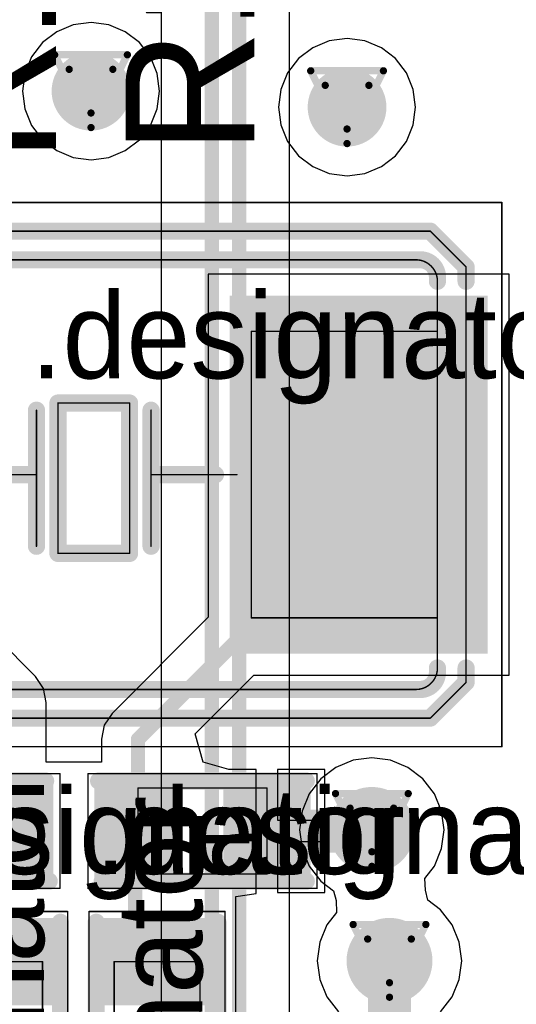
# Model space of a CAD drawing. Header units: millimetres. Extents: x 138 to 555, y 26 to 334.
# Tile 175 of 256: x 192.97 to 196.44, y 168.71 to 175.59. Entities that reach past the tile are written whole.
import ezdxf

# ---------------------------------------------------------------- set-up
doc = ezdxf.new("R2010")
doc.units = ezdxf.units.MM
for name, color, linetype in [('BottomLayer', 5, 'Continuous'), ('DrillDrawing', 1, 'Continuous'), ('Mechanical20', 56, 'Continuous'), ('Mechanical27', 56, 'Continuous'), ('MidLayer1', 16, 'Continuous'), ('MidLayer2', 76, 'Continuous'), ('MidLayer3', 90, 'Continuous'), ('MidLayer4', 156, 'Continuous'), ('MultiLayer', 9, 'Continuous'), ('TopLayer', 1, 'Continuous'), ('TopOverlay', 2, 'Continuous'), ('TopPaste', 8, 'Continuous'), ('TopSolder', 216, 'Continuous'), ('ViaHoleLayer', 16, 'Continuous')]:
    doc.layers.add(name, color=color, linetype=linetype)

# ---------------------------------------------------------------- blocks, each defined once
blk = doc.blocks.new('R0402_660')
at = {"layer": 'Mechanical20', "const_width": 0.00999998}
for points in [[(-0.80000094, -0.47500032), (-0.80000094, 0.47500032)], [(0.80000094, 0.47500032), (-0.80000094, 0.47500032)], [(0.80000094, -0.47500032), (0.80000094, 0.47500032)], [(0.80000094, -0.47500032), (-0.80000094, -0.47500032)]]:
    blk.add_lwpolyline(points, dxfattribs=at)
at = {"layer": 'Mechanical20', "const_width": 0.00499872}
for points in [[(-0.8025002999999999, 0.47500032, 1), (-0.7975015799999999, 0.47500032, 1)], [(-0.8025002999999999, 0.47500032, 1), (-0.7975015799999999, 0.47500032, 1)], [(0.7975015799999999, 0.47500032, 1), (0.8025002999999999, 0.47500032, 1)], [(0.7975015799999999, 0.47500032, 1), (0.8025002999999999, 0.47500032, 1)], [(-0.8025002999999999, -0.47500032, 1), (-0.7975015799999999, -0.47500032, 1)], [(-0.8025002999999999, -0.47500032, 1), (-0.7975015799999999, -0.47500032, 1)], [(0.7975015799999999, -0.47500032, 1), (0.8025002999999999, -0.47500032, 1)], [(0.7975015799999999, -0.47500032, 1), (0.8025002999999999, -0.47500032, 1)]]:
    blk.add_lwpolyline(points, format="xyb", close=True, dxfattribs=at)
at = {"layer": 'Mechanical27', "const_width": 0.00999998}
for points in [[(-0.4499991, -0.2999994), (-0.4499991, 0.2999994)], [(0.4499991, 0.2999994), (-0.4499991, 0.2999994)], [(0.4499991, -0.2999994), (0.4499991, 0.2999994)], [(0.4499991, -0.2999994), (-0.4499991, -0.2999994)]]:
    blk.add_lwpolyline(points, dxfattribs=at)
at = {"layer": 'Mechanical27', "const_width": 0.00499872}
for points in [[(-0.45249846, 0.2999994, 1), (-0.44749974, 0.2999994, 1)], [(-0.45249846, 0.2999994, 1), (-0.44749974, 0.2999994, 1)], [(0.44749974, 0.2999994, 1), (0.45249846, 0.2999994, 1)], [(0.44749974, 0.2999994, 1), (0.45249846, 0.2999994, 1)], [(-0.45249846, -0.2999994, 1), (-0.44749974, -0.2999994, 1)], [(-0.45249846, -0.2999994, 1), (-0.44749974, -0.2999994, 1)], [(0.44749974, -0.2999994, 1), (0.45249846, -0.2999994, 1)], [(0.44749974, -0.2999994, 1), (0.45249846, -0.2999994, 1)]]:
    blk.add_lwpolyline(points, format="xyb", close=True, dxfattribs=at)
at = {"layer": 'TopLayer'}
for points in [[(-0.19500088, -0.3499993), (-0.19500088, 0.3499993), (-0.7049973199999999, -0.3499993), (-0.7049973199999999, 0.3499993)], [(0.7049973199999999, -0.3499993), (0.7049973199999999, 0.3499993), (0.19500088, -0.3499993), (0.19500088, 0.3499993)]]:
    blk.add_solid(points, dxfattribs=at)
at = {"layer": 'TopOverlay', "const_width": 0.11999976}
for points in [[(0.7000011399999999, 0.42500042), (-0.72499982, 0.42500042)], [(0.72499982, -0.42500042), (-0.72499982, -0.42500042)]]:
    blk.add_lwpolyline(points, dxfattribs=at)
at = {"layer": 'TopOverlay', "const_width": 0.05999988}
for points in [[(-0.7549997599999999, 0.42500042, 1), (-0.69499988, 0.42500042, 1)], [(0.6700012, 0.42500042, 1), (0.73000108, 0.42500042, 1)], [(-0.7549997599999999, -0.42500042, 1), (-0.69499988, -0.42500042, 1)], [(0.69499988, -0.42500042, 1), (0.7549997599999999, -0.42500042, 1)]]:
    blk.add_lwpolyline(points, format="xyb", close=True, dxfattribs=at)
at = {"layer": 'TopPaste'}
for points in [[(-0.19500088, -0.3499993), (-0.19500088, 0.3499993), (-0.7049973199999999, -0.3499993), (-0.7049973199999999, 0.3499993)], [(0.7049973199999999, -0.3499993), (0.7049973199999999, 0.3499993), (0.19500088, -0.3499993), (0.19500088, 0.3499993)]]:
    blk.add_solid(points, dxfattribs=at)
at = {"layer": 'TopSolder'}
for points in [[(-0.14500098, -0.3999992), (-0.14500098, 0.3999992), (-0.7549972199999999, -0.3999992), (-0.7549972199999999, 0.3999992)], [(0.7549972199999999, -0.3999992), (0.7549972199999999, 0.3999992), (0.14500098, -0.3999992), (0.14500098, 0.3999992)]]:
    blk.add_solid(points, dxfattribs=at)
blk = doc.blocks.new('R0402_661')
at = {"layer": 'Mechanical20', "const_width": 0.00999998}
for points in [[(-0.80000094, -0.47500032), (-0.80000094, 0.47500032)], [(0.80000094, 0.47500032), (-0.80000094, 0.47500032)], [(0.80000094, -0.47500032), (0.80000094, 0.47500032)], [(0.80000094, -0.47500032), (-0.80000094, -0.47500032)]]:
    blk.add_lwpolyline(points, dxfattribs=at)
at = {"layer": 'Mechanical20', "const_width": 0.00499872}
for points in [[(-0.8025002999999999, 0.47500032, 1), (-0.7975015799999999, 0.47500032, 1)], [(-0.8025002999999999, 0.47500032, 1), (-0.7975015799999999, 0.47500032, 1)], [(0.7975015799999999, 0.47500032, 1), (0.8025002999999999, 0.47500032, 1)], [(0.7975015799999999, 0.47500032, 1), (0.8025002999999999, 0.47500032, 1)], [(-0.8025002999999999, -0.47500032, 1), (-0.7975015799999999, -0.47500032, 1)], [(-0.8025002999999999, -0.47500032, 1), (-0.7975015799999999, -0.47500032, 1)], [(0.7975015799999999, -0.47500032, 1), (0.8025002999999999, -0.47500032, 1)], [(0.7975015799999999, -0.47500032, 1), (0.8025002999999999, -0.47500032, 1)]]:
    blk.add_lwpolyline(points, format="xyb", close=True, dxfattribs=at)
at = {"layer": 'Mechanical27', "const_width": 0.00999998}
for points in [[(-0.4499991, -0.2999994), (-0.4499991, 0.2999994)], [(0.4499991, 0.2999994), (-0.4499991, 0.2999994)], [(0.4499991, -0.2999994), (0.4499991, 0.2999994)], [(0.4499991, -0.2999994), (-0.4499991, -0.2999994)]]:
    blk.add_lwpolyline(points, dxfattribs=at)
at = {"layer": 'Mechanical27', "const_width": 0.00499872}
for points in [[(-0.45249846, 0.2999994, 1), (-0.44749974, 0.2999994, 1)], [(-0.45249846, 0.2999994, 1), (-0.44749974, 0.2999994, 1)], [(0.44749974, 0.2999994, 1), (0.45249846, 0.2999994, 1)], [(0.44749974, 0.2999994, 1), (0.45249846, 0.2999994, 1)], [(-0.45249846, -0.2999994, 1), (-0.44749974, -0.2999994, 1)], [(-0.45249846, -0.2999994, 1), (-0.44749974, -0.2999994, 1)], [(0.44749974, -0.2999994, 1), (0.45249846, -0.2999994, 1)], [(0.44749974, -0.2999994, 1), (0.45249846, -0.2999994, 1)]]:
    blk.add_lwpolyline(points, format="xyb", close=True, dxfattribs=at)
at = {"layer": 'TopLayer'}
for points in [[(-0.19500088, -0.3499993), (-0.19500088, 0.3499993), (-0.7049973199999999, -0.3499993), (-0.7049973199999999, 0.3499993)], [(0.7049973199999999, -0.3499993), (0.7049973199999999, 0.3499993), (0.19500088, -0.3499993), (0.19500088, 0.3499993)]]:
    blk.add_solid(points, dxfattribs=at)
at = {"layer": 'TopOverlay', "const_width": 0.11999976}
for points in [[(0.7000011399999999, 0.42500042), (-0.72499982, 0.42500042)], [(0.72499982, -0.42500042), (-0.72499982, -0.42500042)]]:
    blk.add_lwpolyline(points, dxfattribs=at)
at = {"layer": 'TopOverlay', "const_width": 0.05999988}
for points in [[(-0.7549997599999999, 0.42500042, 1), (-0.69499988, 0.42500042, 1)], [(0.6700012, 0.42500042, 1), (0.73000108, 0.42500042, 1)], [(-0.7549997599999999, -0.42500042, 1), (-0.69499988, -0.42500042, 1)], [(0.69499988, -0.42500042, 1), (0.7549997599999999, -0.42500042, 1)]]:
    blk.add_lwpolyline(points, format="xyb", close=True, dxfattribs=at)
at = {"layer": 'TopPaste'}
for points in [[(-0.19500088, -0.3499993), (-0.19500088, 0.3499993), (-0.7049973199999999, -0.3499993), (-0.7049973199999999, 0.3499993)], [(0.7049973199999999, -0.3499993), (0.7049973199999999, 0.3499993), (0.19500088, -0.3499993), (0.19500088, 0.3499993)]]:
    blk.add_solid(points, dxfattribs=at)
at = {"layer": 'TopSolder'}
for points in [[(-0.14500098, -0.3999992), (-0.14500098, 0.3999992), (-0.7549972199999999, -0.3999992), (-0.7549972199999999, 0.3999992)], [(0.7549972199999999, -0.3999992), (0.7549972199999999, 0.3999992), (0.14500098, -0.3999992), (0.14500098, 0.3999992)]]:
    blk.add_solid(points, dxfattribs=at)
blk = doc.blocks.new('C0402_823')
at = {"layer": 'Mechanical20', "const_width": 0.00999998}
for points in [[(0.80000094, 0.3999992), (-0.80000094, 0.3999992)], [(-0.80000094, 0.3999992), (-0.80000094, -0.3999992)], [(0.80000094, 0.3999992), (0.80000094, -0.3999992)], [(0.80000094, -0.3999992), (-0.80000094, -0.3999992)]]:
    blk.add_lwpolyline(points, dxfattribs=at)
at = {"layer": 'Mechanical20', "const_width": 0.00499872}
for points in [[(-0.8025002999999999, 0.3999992, 1), (-0.7975015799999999, 0.3999992, 1)], [(-0.8025002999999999, 0.3999992, 1), (-0.7975015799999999, 0.3999992, 1)], [(0.7975015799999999, 0.3999992, 1), (0.8025002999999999, 0.3999992, 1)], [(0.7975015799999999, 0.3999992, 1), (0.8025002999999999, 0.3999992, 1)], [(-0.8025002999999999, -0.3999992, 1), (-0.7975015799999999, -0.3999992, 1)], [(-0.8025002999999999, -0.3999992, 1), (-0.7975015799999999, -0.3999992, 1)], [(0.7975015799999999, -0.3999992, 1), (0.8025002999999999, -0.3999992, 1)], [(0.7975015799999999, -0.3999992, 1), (0.8025002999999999, -0.3999992, 1)]]:
    blk.add_lwpolyline(points, format="xyb", close=True, dxfattribs=at)
at = {"layer": 'Mechanical27', "const_width": 0.00999998}
for points in [[(0.4499991, 0.2999994), (-0.4499991, 0.2999994)], [(-0.4499991, 0.2999994), (-0.4499991, -0.2999994)], [(0.4499991, 0.2999994), (0.4499991, -0.2999994)], [(0.4499991, -0.2999994), (-0.4499991, -0.2999994)]]:
    blk.add_lwpolyline(points, dxfattribs=at)
at = {"layer": 'Mechanical27', "const_width": 0.00499872}
for points in [[(-0.45249846, 0.2999994, 1), (-0.44749974, 0.2999994, 1)], [(-0.45249846, 0.2999994, 1), (-0.44749974, 0.2999994, 1)], [(0.44749974, 0.2999994, 1), (0.45249846, 0.2999994, 1)], [(0.44749974, 0.2999994, 1), (0.45249846, 0.2999994, 1)], [(-0.45249846, -0.2999994, 1), (-0.44749974, -0.2999994, 1)], [(-0.45249846, -0.2999994, 1), (-0.44749974, -0.2999994, 1)], [(0.44749974, -0.2999994, 1), (0.45249846, -0.2999994, 1)], [(0.44749974, -0.2999994, 1), (0.45249846, -0.2999994, 1)]]:
    blk.add_lwpolyline(points, format="xyb", close=True, dxfattribs=at)
at = {"layer": 'TopLayer'}
for points in [[(-0.19500088, -0.27999944), (-0.19500088, 0.27999944), (-0.7049973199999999, -0.27999944), (-0.7049973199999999, 0.27999944)], [(0.7049973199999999, -0.27999944), (0.7049973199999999, 0.27999944), (0.19500088, -0.27999944), (0.19500088, 0.27999944)]]:
    blk.add_solid(points, dxfattribs=at)
at = {"layer": 'TopOverlay', "const_width": 0.11999976}
for points in [[(0.7000011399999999, 0.3499993), (-0.72499982, 0.3499993)], [(0.72499982, -0.3499993), (-0.72499982, -0.3499993)]]:
    blk.add_lwpolyline(points, dxfattribs=at)
at = {"layer": 'TopOverlay', "const_width": 0.05999988}
for points in [[(-0.7549997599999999, 0.3499993, 1), (-0.69499988, 0.3499993, 1)], [(0.6700012, 0.3499993, 1), (0.73000108, 0.3499993, 1)], [(-0.7549997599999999, -0.3499993, 1), (-0.69499988, -0.3499993, 1)], [(0.69499988, -0.3499993, 1), (0.7549997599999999, -0.3499993, 1)]]:
    blk.add_lwpolyline(points, format="xyb", close=True, dxfattribs=at)
at = {"layer": 'TopPaste'}
for points in [[(-0.19500088, -0.27999944), (-0.19500088, 0.27999944), (-0.7049973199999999, -0.27999944), (-0.7049973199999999, 0.27999944)], [(0.7049973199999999, -0.27999944), (0.7049973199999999, 0.27999944), (0.19500088, -0.27999944), (0.19500088, 0.27999944)]]:
    blk.add_solid(points, dxfattribs=at)
at = {"layer": 'TopSolder'}
for points in [[(-0.14500098, -0.32999934), (-0.14500098, 0.32999934), (-0.7549972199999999, -0.32999934), (-0.7549972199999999, 0.32999934)], [(0.7549972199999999, -0.32999934), (0.7549972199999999, 0.32999934), (0.14500098, -0.32999934), (0.14500098, 0.32999934)]]:
    blk.add_solid(points, dxfattribs=at)
blk = doc.blocks.new('C0402_824')
at = {"layer": 'Mechanical20', "const_width": 0.00999998}
for points in [[(-0.80000094, 0.3999992), (0.80000094, 0.3999992)], [(-0.80000094, -0.3999992), (-0.80000094, 0.3999992)], [(0.80000094, -0.3999992), (0.80000094, 0.3999992)], [(-0.80000094, -0.3999992), (0.80000094, -0.3999992)]]:
    blk.add_lwpolyline(points, dxfattribs=at)
at = {"layer": 'Mechanical20', "const_width": 0.00499872}
for points in [[(-0.8025002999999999, 0.3999992, 1), (-0.7975015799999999, 0.3999992, 1)], [(-0.8025002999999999, 0.3999992, 1), (-0.7975015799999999, 0.3999992, 1)], [(0.7975015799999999, 0.3999992, 1), (0.8025002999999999, 0.3999992, 1)], [(0.7975015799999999, 0.3999992, 1), (0.8025002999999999, 0.3999992, 1)], [(-0.8025002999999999, -0.3999992, 1), (-0.7975015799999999, -0.3999992, 1)], [(-0.8025002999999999, -0.3999992, 1), (-0.7975015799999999, -0.3999992, 1)], [(0.7975015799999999, -0.3999992, 1), (0.8025002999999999, -0.3999992, 1)], [(0.7975015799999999, -0.3999992, 1), (0.8025002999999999, -0.3999992, 1)]]:
    blk.add_lwpolyline(points, format="xyb", close=True, dxfattribs=at)
at = {"layer": 'Mechanical27', "const_width": 0.00999998}
for points in [[(-0.4499991, 0.2999994), (0.4499991, 0.2999994)], [(-0.4499991, -0.2999994), (-0.4499991, 0.2999994)], [(0.4499991, -0.2999994), (0.4499991, 0.2999994)], [(-0.4499991, -0.2999994), (0.4499991, -0.2999994)]]:
    blk.add_lwpolyline(points, dxfattribs=at)
at = {"layer": 'Mechanical27', "const_width": 0.00499872}
for points in [[(-0.45249846, 0.2999994, 1), (-0.44749974, 0.2999994, 1)], [(-0.45249846, 0.2999994, 1), (-0.44749974, 0.2999994, 1)], [(0.44749974, 0.2999994, 1), (0.45249846, 0.2999994, 1)], [(0.44749974, 0.2999994, 1), (0.45249846, 0.2999994, 1)], [(-0.45249846, -0.2999994, 1), (-0.44749974, -0.2999994, 1)], [(-0.45249846, -0.2999994, 1), (-0.44749974, -0.2999994, 1)], [(0.44749974, -0.2999994, 1), (0.45249846, -0.2999994, 1)], [(0.44749974, -0.2999994, 1), (0.45249846, -0.2999994, 1)]]:
    blk.add_lwpolyline(points, format="xyb", close=True, dxfattribs=at)
at = {"layer": 'TopLayer'}
for points in [[(-0.19500088, -0.27999944), (-0.19500088, 0.27999944), (-0.7049973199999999, -0.27999944), (-0.7049973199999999, 0.27999944)], [(0.7049973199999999, -0.27999944), (0.7049973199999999, 0.27999944), (0.19500088, -0.27999944), (0.19500088, 0.27999944)]]:
    blk.add_solid(points, dxfattribs=at)
at = {"layer": 'TopOverlay', "const_width": 0.11999976}
for points in [[(-0.72499982, 0.3499993), (0.7000011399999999, 0.3499993)], [(-0.72499982, -0.3499993), (0.72499982, -0.3499993)]]:
    blk.add_lwpolyline(points, dxfattribs=at)
at = {"layer": 'TopOverlay', "const_width": 0.05999988}
for points in [[(-0.7549997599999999, 0.3499993, 1), (-0.69499988, 0.3499993, 1)], [(0.6700012, 0.3499993, 1), (0.73000108, 0.3499993, 1)], [(-0.7549997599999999, -0.3499993, 1), (-0.69499988, -0.3499993, 1)], [(0.69499988, -0.3499993, 1), (0.7549997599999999, -0.3499993, 1)]]:
    blk.add_lwpolyline(points, format="xyb", close=True, dxfattribs=at)
at = {"layer": 'TopPaste'}
for points in [[(-0.19500088, -0.27999944), (-0.19500088, 0.27999944), (-0.7049973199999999, -0.27999944), (-0.7049973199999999, 0.27999944)], [(0.7049973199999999, -0.27999944), (0.7049973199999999, 0.27999944), (0.19500088, -0.27999944), (0.19500088, 0.27999944)]]:
    blk.add_solid(points, dxfattribs=at)
at = {"layer": 'TopSolder'}
for points in [[(-0.14500098, -0.32999934), (-0.14500098, 0.32999934), (-0.7549972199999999, -0.32999934), (-0.7549972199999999, 0.32999934)], [(0.7549972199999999, -0.32999934), (0.7549972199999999, 0.32999934), (0.14500098, -0.32999934), (0.14500098, 0.32999934)]]:
    blk.add_solid(points, dxfattribs=at)
blk = doc.blocks.new('CRY_TXC_7A_SERIES_5X3P2_H1P2_2P_938')
at = {"layer": 'Mechanical20', "const_width": 0.00999998}
for points in [[(-2.84999938, 1.89999874), (-2.84999938, -1.89999874)], [(2.84999938, 1.89999874), (-2.84999938, 1.89999874)], [(2.84999938, 1.89999874), (2.84999938, -1.89999874)], [(2.84999938, -1.89999874), (-2.84999938, -1.89999874)]]:
    blk.add_lwpolyline(points, dxfattribs=at)
at = {"layer": 'Mechanical20', "const_width": 0.00499872}
for points in [[(-2.85249874, 1.89999874, 1), (-2.84750002, 1.89999874, 1)], [(-2.85249874, 1.89999874, 1), (-2.84750002, 1.89999874, 1)], [(2.84750002, 1.89999874, 1), (2.85249874, 1.89999874, 1)], [(2.84750002, 1.89999874, 1), (2.85249874, 1.89999874, 1)], [(-2.85249874, -1.89999874, 1), (-2.84750002, -1.89999874, 1)], [(-2.85249874, -1.89999874, 1), (-2.84750002, -1.89999874, 1)], [(2.84750002, -1.89999874, 1), (2.85249874, -1.89999874, 1)], [(2.84750002, -1.89999874, 1), (2.85249874, -1.89999874, 1)]]:
    blk.add_lwpolyline(points, format="xyb", close=True, dxfattribs=at)
at = {"layer": 'Mechanical27', "const_width": 0.00999998}
for points in [[(-2.35000038, 1.69999914), (-2.59999988, 1.44999964)], [(2.35000038, 1.69999914), (-2.35000038, 1.69999914)], [(2.59999988, 1.44999964), (2.35000038, 1.69999914)], [(-2.59999988, 1.44999964), (-2.59999988, -1.44999964)], [(2.25000058, 1.49999954), (-2.25000058, 1.49999954)], [(2.59999988, 1.44999964), (2.59999988, -1.44999964)], [(-2.40000028, 1.34999984), (-2.40000028, -1.34999984)], [(2.40000028, 1.34999984), (2.40000028, -1.34999984)], [(-1.10000034, 1.00000054), (-2.40000028, 1.00000054)], [(-2.40000028, 1.00000054), (-2.40000028, -1.00000054)], [(-1.10000034, 1.00000054), (-1.10000034, -1.00000054)], [(2.40000028, 1.00000054), (1.10000034, 1.00000054)], [(1.10000034, 1.00000054), (1.10000034, -1.00000054)], [(2.40000028, 1.00000054), (2.40000028, -1.00000054)], [(-0.2499995, 0.5499989), (-0.2499995, -0.499999)], [(0.2499995, 0.5499989), (-0.2499995, 0.5499989)], [(0.2499995, 0.5499989), (0.2499995, -0.499999)], [(-0.3999992, 0.499999), (-0.3999992, -0.4499991)], [(0.3999992, 0.499999), (0.3999992, -0.4499991)], [(-0.3999992, 0), (-1.00000054, 0)], [(1.00000054, 0), (0.3999992, 0)], [(0.2499995, -0.499999), (-0.2499995, -0.499999)], [(-1.10000034, -1.00000054), (-2.40000028, -1.00000054)], [(2.40000028, -1.00000054), (1.10000034, -1.00000054)], [(-2.35000038, -1.69999914), (-2.59999988, -1.44999964)], [(2.25000058, -1.49999954), (-2.25000058, -1.49999954)], [(2.59999988, -1.44999964), (2.35000038, -1.69999914)], [(2.35000038, -1.69999914), (-2.35000038, -1.69999914)]]:
    blk.add_lwpolyline(points, dxfattribs=at)
at = {"layer": 'Mechanical27', "const_width": 0.00499872}
for points in [[(-2.35249974, 1.69999914, 1), (-2.34750102, 1.69999914, 1)], [(-2.35249974, 1.69999914, 1), (-2.34750102, 1.69999914, 1)], [(2.34750102, 1.69999914, 1), (2.35249974, 1.69999914, 1)], [(2.34750102, 1.69999914, 1), (2.35249974, 1.69999914, 1)], [(-2.60249924, 1.44999964, 1), (-2.59750052, 1.44999964, 1)], [(-2.60249924, 1.44999964, 1), (-2.59750052, 1.44999964, 1)], [(-2.25249994, 1.49999954, 1), (-2.24750122, 1.49999954, 1)], [(-2.25249994, 1.49999954, 1), (-2.24750122, 1.49999954, 1)], [(2.24750122, 1.49999954, 1), (2.25249994, 1.49999954, 1)], [(2.24750122, 1.49999954, 1), (2.25249994, 1.49999954, 1)], [(2.59750052, 1.44999964, 1), (2.60249924, 1.44999964, 1)], [(2.59750052, 1.44999964, 1), (2.60249924, 1.44999964, 1)], [(-2.40249964, 1.34999984, 1), (-2.39750092, 1.34999984, 1)], [(-2.40249964, 1.34999984, 1), (-2.39750092, 1.34999984, 1)], [(2.39750092, 1.34999984, 1), (2.40249964, 1.34999984, 1)], [(2.39750092, 1.34999984, 1), (2.40249964, 1.34999984, 1)], [(-2.40249964, 1.00000054, 1), (-2.39750092, 1.00000054, 1)], [(-2.40249964, 1.00000054, 1), (-2.39750092, 1.00000054, 1)], [(-1.1024997, 1.00000054, 1), (-1.09750098, 1.00000054, 1)], [(-1.1024997, 1.00000054, 1), (-1.09750098, 1.00000054, 1)], [(1.09750098, 1.00000054, 1), (1.1024997, 1.00000054, 1)], [(1.09750098, 1.00000054, 1), (1.1024997, 1.00000054, 1)], [(2.39750092, 1.00000054, 1), (2.40249964, 1.00000054, 1)], [(2.39750092, 1.00000054, 1), (2.40249964, 1.00000054, 1)], [(-0.25249886, 0.5499989, 1), (-0.24750014, 0.5499989, 1)], [(-0.25249886, 0.5499989, 1), (-0.24750014, 0.5499989, 1)], [(0.24750014, 0.5499989, 1), (0.25249886, 0.5499989, 1)], [(0.24750014, 0.5499989, 1), (0.25249886, 0.5499989, 1)], [(-0.4024985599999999, 0.499999, 1), (-0.39749984, 0.499999, 1)], [(0.39749984, 0.499999, 1), (0.4024985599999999, 0.499999, 1)], [(-1.0024999, 0, 1), (-0.99750118, 0, 1)], [(-0.4024985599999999, 0, 1), (-0.39749984, 0, 1)], [(0.39749984, 0, 1), (0.4024985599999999, 0, 1)], [(0.99750118, 0, 1), (1.0024999, 0, 1)], [(-0.4024985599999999, -0.4499991, 1), (-0.39749984, -0.4499991, 1)], [(0.39749984, -0.4499991, 1), (0.4024985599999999, -0.4499991, 1)], [(-0.25249886, -0.499999, 1), (-0.24750014, -0.499999, 1)], [(-0.25249886, -0.499999, 1), (-0.24750014, -0.499999, 1)], [(0.24750014, -0.499999, 1), (0.25249886, -0.499999, 1)], [(0.24750014, -0.499999, 1), (0.25249886, -0.499999, 1)], [(-2.40249964, -1.00000054, 1), (-2.39750092, -1.00000054, 1)], [(-2.40249964, -1.00000054, 1), (-2.39750092, -1.00000054, 1)], [(-1.1024997, -1.00000054, 1), (-1.09750098, -1.00000054, 1)], [(-1.1024997, -1.00000054, 1), (-1.09750098, -1.00000054, 1)], [(1.09750098, -1.00000054, 1), (1.1024997, -1.00000054, 1)], [(1.09750098, -1.00000054, 1), (1.1024997, -1.00000054, 1)], [(2.39750092, -1.00000054, 1), (2.40249964, -1.00000054, 1)], [(2.39750092, -1.00000054, 1), (2.40249964, -1.00000054, 1)], [(-2.40249964, -1.34999984, 1), (-2.39750092, -1.34999984, 1)], [(-2.40249964, -1.34999984, 1), (-2.39750092, -1.34999984, 1)], [(2.39750092, -1.34999984, 1), (2.40249964, -1.34999984, 1)], [(2.39750092, -1.34999984, 1), (2.40249964, -1.34999984, 1)], [(-2.60249924, -1.44999964, 1), (-2.59750052, -1.44999964, 1)], [(-2.60249924, -1.44999964, 1), (-2.59750052, -1.44999964, 1)], [(-2.25249994, -1.49999954, 1), (-2.24750122, -1.49999954, 1)], [(-2.25249994, -1.49999954, 1), (-2.24750122, -1.49999954, 1)], [(2.24750122, -1.49999954, 1), (2.25249994, -1.49999954, 1)], [(2.24750122, -1.49999954, 1), (2.25249994, -1.49999954, 1)], [(2.59750052, -1.44999964, 1), (2.60249924, -1.44999964, 1)], [(2.59750052, -1.44999964, 1), (2.60249924, -1.44999964, 1)], [(-2.35249974, -1.69999914, 1), (-2.34750102, -1.69999914, 1)], [(-2.35249974, -1.69999914, 1), (-2.34750102, -1.69999914, 1)], [(2.34750102, -1.69999914, 1), (2.35249974, -1.69999914, 1)], [(2.34750102, -1.69999914, 1), (2.35249974, -1.69999914, 1)]]:
    blk.add_lwpolyline(points, format="xyb", close=True, dxfattribs=at)
at = {"layer": 'Mechanical27', "const_width": 0.00999998}
for points in [[(-2.40000028, 1.34999984, -0.414213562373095), (-2.25000058, 1.49999954)], [(2.25000058, 1.49999954, -0.414213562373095), (2.40000028, 1.34999984)], [(-2.25000058, -1.49999954, -0.414213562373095), (-2.40000028, -1.34999984)], [(2.40000028, -1.34999984, -0.414213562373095), (2.25000058, -1.49999954)]]:
    blk.add_lwpolyline(points, format="xyb", dxfattribs=at)
at = {"layer": 'TopLayer'}
for points in [[(-1.00000054, -1.20000014), (-1.00000054, 1.20000014), (-2.69999714, -1.20000014), (-2.69999714, 1.20000014)], [(2.69999714, -1.20000014), (2.69999714, 1.20000014), (1.00000054, -1.20000014), (1.00000054, 1.20000014)]]:
    blk.add_solid(points, dxfattribs=at)
at = {"layer": 'TopOverlay', "const_width": 0.11999976}
for points in [[(-2.35000038, 1.69999914), (-2.59999988, 1.44999964)], [(2.35000038, 1.69999914), (-2.35000038, 1.69999914)], [(2.59999988, 1.44999964), (2.35000038, 1.69999914)], [(2.28000052, 1.49999954), (-2.28000052, 1.49999954)], [(-2.59999988, 1.44999964), (-2.59999988, 1.34999984)], [(2.59999988, 1.44999964), (2.59999988, 1.34999984)], [(-2.40000028, 1.37999978), (-2.40000028, 1.34999984)], [(2.40000028, 1.37999978), (2.40000028, 1.34999984)], [(-0.3999992, 0.499999), (-0.3999992, -0.4499991)], [(-0.2499995, 0.5499989), (-0.2499995, -0.499999)], [(0.2499995, 0.5499989), (-0.2499995, 0.5499989)], [(0.2499995, 0.5499989), (0.2499995, -0.499999)], [(0.3999992, 0.499999), (0.3999992, -0.4499991)], [(-0.3999992, 0), (-0.85000084, 0)], [(0.85000084, 0), (0.3999992, 0)], [(0.2499995, -0.499999), (-0.2499995, -0.499999)], [(-2.59999988, -1.34999984), (-2.59999988, -1.44999964)], [(-2.40000028, -1.34999984), (-2.40000028, -1.37999978)], [(2.40000028, -1.34999984), (2.40000028, -1.37999978)], [(2.59999988, -1.34999984), (2.59999988, -1.44999964)], [(-2.35000038, -1.69999914), (-2.59999988, -1.44999964)], [(2.28000052, -1.49999954), (-2.28000052, -1.49999954)], [(2.59999988, -1.44999964), (2.35000038, -1.69999914)], [(2.35000038, -1.69999914), (-2.35000038, -1.69999914)]]:
    blk.add_lwpolyline(points, dxfattribs=at)
at = {"layer": 'TopOverlay', "const_width": 0.05999988}
for points in [[(-2.38000032, 1.69999914, 1), (-2.32000044, 1.69999914, 1)], [(-2.38000032, 1.69999914, 1), (-2.32000044, 1.69999914, 1)], [(2.32000044, 1.69999914, 1), (2.38000032, 1.69999914, 1)], [(2.32000044, 1.69999914, 1), (2.38000032, 1.69999914, 1)], [(-2.31000046, 1.49999954, 1), (-2.25000058, 1.49999954, 1)], [(-2.31000046, 1.49999954, 1), (-2.25000058, 1.49999954, 1)], [(2.25000058, 1.49999954, 1), (2.31000046, 1.49999954, 1)], [(2.25000058, 1.49999954, 1), (2.31000046, 1.49999954, 1)], [(-2.62999982, 1.44999964, 1), (-2.56999994, 1.44999964, 1)], [(-2.62999982, 1.44999964, 1), (-2.56999994, 1.44999964, 1)], [(2.56999994, 1.44999964, 1), (2.62999982, 1.44999964, 1)], [(2.56999994, 1.44999964, 1), (2.62999982, 1.44999964, 1)], [(-2.62999982, 1.34999984, 1), (-2.56999994, 1.34999984, 1)], [(-2.43000022, 1.37999978, 1), (-2.37000034, 1.37999978, 1)], [(-2.43000022, 1.37999978, 1), (-2.37000034, 1.37999978, 1)], [(-2.43000022, 1.34999984, 1), (-2.37000034, 1.34999984, 1)], [(2.37000034, 1.37999978, 1), (2.43000022, 1.37999978, 1)], [(2.37000034, 1.37999978, 1), (2.43000022, 1.37999978, 1)], [(2.37000034, 1.34999984, 1), (2.43000022, 1.34999984, 1)], [(2.56999994, 1.34999984, 1), (2.62999982, 1.34999984, 1)], [(-0.42999914, 0.499999, 1), (-0.36999926, 0.499999, 1)], [(-0.27999944, 0.5499989, 1), (-0.21999956, 0.5499989, 1)], [(-0.27999944, 0.5499989, 1), (-0.21999956, 0.5499989, 1)], [(0.21999956, 0.5499989, 1), (0.27999944, 0.5499989, 1)], [(0.21999956, 0.5499989, 1), (0.27999944, 0.5499989, 1)], [(0.36999926, 0.499999, 1), (0.42999914, 0.499999, 1)], [(-0.8800007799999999, 0, 1), (-0.8200008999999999, 0, 1)], [(-0.42999914, 0, 1), (-0.36999926, 0, 1)], [(0.36999926, 0, 1), (0.42999914, 0, 1)], [(0.8200008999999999, 0, 1), (0.8800007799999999, 0, 1)], [(-0.42999914, -0.4499991, 1), (-0.36999926, -0.4499991, 1)], [(0.36999926, -0.4499991, 1), (0.42999914, -0.4499991, 1)], [(-0.27999944, -0.499999, 1), (-0.21999956, -0.499999, 1)], [(-0.27999944, -0.499999, 1), (-0.21999956, -0.499999, 1)], [(0.21999956, -0.499999, 1), (0.27999944, -0.499999, 1)], [(0.21999956, -0.499999, 1), (0.27999944, -0.499999, 1)], [(-2.62999982, -1.34999984, 1), (-2.56999994, -1.34999984, 1)], [(-2.43000022, -1.34999984, 1), (-2.37000034, -1.34999984, 1)], [(2.37000034, -1.34999984, 1), (2.43000022, -1.34999984, 1)], [(2.56999994, -1.34999984, 1), (2.62999982, -1.34999984, 1)], [(-2.43000022, -1.37999978, 1), (-2.37000034, -1.37999978, 1)], [(-2.43000022, -1.37999978, 1), (-2.37000034, -1.37999978, 1)], [(2.37000034, -1.37999978, 1), (2.43000022, -1.37999978, 1)], [(2.37000034, -1.37999978, 1), (2.43000022, -1.37999978, 1)], [(-2.62999982, -1.44999964, 1), (-2.56999994, -1.44999964, 1)], [(-2.62999982, -1.44999964, 1), (-2.56999994, -1.44999964, 1)], [(-2.31000046, -1.49999954, 1), (-2.25000058, -1.49999954, 1)], [(-2.31000046, -1.49999954, 1), (-2.25000058, -1.49999954, 1)], [(2.25000058, -1.49999954, 1), (2.31000046, -1.49999954, 1)], [(2.25000058, -1.49999954, 1), (2.31000046, -1.49999954, 1)], [(2.56999994, -1.44999964, 1), (2.62999982, -1.44999964, 1)], [(2.56999994, -1.44999964, 1), (2.62999982, -1.44999964, 1)], [(-2.38000032, -1.69999914, 1), (-2.32000044, -1.69999914, 1)], [(-2.38000032, -1.69999914, 1), (-2.32000044, -1.69999914, 1)], [(2.32000044, -1.69999914, 1), (2.38000032, -1.69999914, 1)], [(2.32000044, -1.69999914, 1), (2.38000032, -1.69999914, 1)]]:
    blk.add_lwpolyline(points, format="xyb", close=True, dxfattribs=at)
at = {"layer": 'TopOverlay', "const_width": 0.11999976}
for points in [[(-2.40000028, 1.37999978, -0.414213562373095), (-2.28000052, 1.49999954)], [(2.28000052, 1.49999954, -0.414213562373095), (2.40000028, 1.37999978)], [(-2.28000052, -1.49999954, -0.414213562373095), (-2.40000028, -1.37999978)], [(2.40000028, -1.37999978, -0.414213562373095), (2.28000052, -1.49999954)]]:
    blk.add_lwpolyline(points, format="xyb", dxfattribs=at)
at = {"layer": 'TopPaste'}
for points in [[(-1.00000054, -1.20000014), (-1.00000054, 1.20000014), (-2.69999714, -1.20000014), (-2.69999714, 1.20000014)], [(2.69999714, -1.20000014), (2.69999714, 1.20000014), (1.00000054, -1.20000014), (1.00000054, 1.20000014)]]:
    blk.add_solid(points, dxfattribs=at)
at = {"layer": 'TopSolder'}
for points in [[(-0.95000064, -1.25000004), (-0.95000064, 1.25000004), (-2.74999704, -1.25000004), (-2.74999704, 1.25000004)], [(2.74999704, -1.25000004), (2.74999704, 1.25000004), (0.95000064, -1.25000004), (0.95000064, 1.25000004)]]:
    blk.add_solid(points, dxfattribs=at)

msp = doc.modelspace()

# ---------------------------------------------------------------- linework, layer by layer
at = {"layer": 'BottomLayer'}
for p, q in [((193.96242894, 179.526692), (193.96242894, 171.17422204)), ((194.85846728, 167.37510848), (194.85846728, 179.30178516)), ((193.96242894, 171.17422204), (193.9624264, 171.17420172)), ((193.9624264, 171.17420172), (193.96243656, 171.17412552)), ((193.96243656, 171.17412552), (193.96243656, 167.3751034))]:
    msp.add_line(p, q, dxfattribs=at)
at = {"layer": 'BottomLayer', "const_width": 0.0999998}
for points in [[(194.3154483, 171.17420172), (194.3154483, 179.52671232)], [(194.50544792, 167.14740256), (194.50544792, 179.44801296)], [(194.3154483, 171.17420172), (194.31545592, 171.1741941)], [(194.31545592, 167.14740256), (194.31545592, 171.1741941)]]:
    msp.add_lwpolyline(points, dxfattribs=at)
at = {"layer": 'BottomLayer'}
for points, const_width in [([(193.33407358, 175.08699298, 1), (193.6090743, 175.08699298, 1)], 0.27499818), ([(195.12202022, 174.97524822, 1), (195.39702094, 174.97524822, 1)], 0.27499818), ([(194.29044962, 171.17420172, 1), (194.34044698, 171.17420172, 1)], 0.0499999), ([(194.29044962, 171.17420172, 1), (194.34044698, 171.17420172, 1)], 0.0499999), ([(194.29045724, 171.1741941, 1), (194.3404546, 171.1741941, 1)], 0.0499999), ([(194.29045724, 171.1741941, 1), (194.3404546, 171.1741941, 1)], 0.0499999), ([(195.2827184, 169.92883464, 1), (195.5827178, 169.92883464, 1)], 0.2999994), ([(195.40593634, 169.01481056, 1), (195.70593574, 169.01481056, 1)], 0.2999994)]:
    msp.add_lwpolyline(points, format="xyb", close=True, dxfattribs=dict(at, const_width=const_width))
at = {"layer": 'DrillDrawing', "const_width": 0.0508}
for points in [[(193.21757394, 175.34099298), (193.72557394, 175.34099298)], [(193.21757394, 175.34099298), (193.47157394, 174.83299298)], [(193.47157394, 174.83299298), (193.72557394, 175.34099298)], [(193.31917394, 175.23939298), (193.62397394, 175.23939298)], [(193.31917394, 175.23939298), (193.47157394, 174.93459298)], [(193.47157394, 174.93459298), (193.62397394, 175.23939298)], [(195.00552058, 175.22924822), (195.51352058, 175.22924822)], [(195.00552058, 175.22924822), (195.25952058, 174.72124822)], [(195.25952058, 174.72124822), (195.51352058, 175.22924822)], [(195.10712058, 175.12764822), (195.41192058, 175.12764822)], [(195.10712058, 175.12764822), (195.25952058, 174.82284822)], [(195.25952058, 174.82284822), (195.41192058, 175.12764822)], [(195.1787181, 170.18283464), (195.6867181, 170.18283464)], [(195.1787181, 170.18283464), (195.4327181, 169.67483464)], [(195.4327181, 169.67483464), (195.6867181, 170.18283464)], [(195.2803181, 170.08123464), (195.5851181, 170.08123464)], [(195.2803181, 170.08123464), (195.4327181, 169.77643464)], [(195.4327181, 169.77643464), (195.5851181, 170.08123464)], [(195.30193604, 169.26881056), (195.80993604, 169.26881056)], [(195.30193604, 169.26881056), (195.55593604, 168.76081056)], [(195.55593604, 168.76081056), (195.80993604, 169.26881056)], [(195.40353604, 169.16721056), (195.70833604, 169.16721056)], [(195.40353604, 169.16721056), (195.55593604, 168.86241056)], [(195.55593604, 168.86241056), (195.70833604, 169.16721056)]]:
    msp.add_lwpolyline(points, dxfattribs=at)
at = {"layer": 'DrillDrawing', "const_width": 0.0254}
for points in [[(193.20487394, 175.34099298, 1), (193.23027394, 175.34099298, 1)], [(193.20487394, 175.34099298, 1), (193.23027394, 175.34099298, 1)], [(193.71287394, 175.34099298, 1), (193.73827394, 175.34099298, 1)], [(193.71287394, 175.34099298, 1), (193.73827394, 175.34099298, 1)], [(193.30647394, 175.23939298, 1), (193.33187394, 175.23939298, 1)], [(193.30647394, 175.23939298, 1), (193.33187394, 175.23939298, 1)], [(193.61127394, 175.23939298, 1), (193.63667394, 175.23939298, 1)], [(193.61127394, 175.23939298, 1), (193.63667394, 175.23939298, 1)], [(194.99282058, 175.22924822, 1), (195.01822058, 175.22924822, 1)], [(194.99282058, 175.22924822, 1), (195.01822058, 175.22924822, 1)], [(195.50082058, 175.22924822, 1), (195.52622058, 175.22924822, 1)], [(195.50082058, 175.22924822, 1), (195.52622058, 175.22924822, 1)], [(195.09442058, 175.12764822, 1), (195.11982058, 175.12764822, 1)], [(195.09442058, 175.12764822, 1), (195.11982058, 175.12764822, 1)], [(195.39922058, 175.12764822, 1), (195.42462058, 175.12764822, 1)], [(195.39922058, 175.12764822, 1), (195.42462058, 175.12764822, 1)], [(193.45887394, 174.93459298, 1), (193.48427394, 174.93459298, 1)], [(193.45887394, 174.93459298, 1), (193.48427394, 174.93459298, 1)], [(193.45887394, 174.83299298, 1), (193.48427394, 174.83299298, 1)], [(193.45887394, 174.83299298, 1), (193.48427394, 174.83299298, 1)], [(195.24682058, 174.82284822, 1), (195.27222058, 174.82284822, 1)], [(195.24682058, 174.82284822, 1), (195.27222058, 174.82284822, 1)], [(195.24682058, 174.72124822, 1), (195.27222058, 174.72124822, 1)], [(195.24682058, 174.72124822, 1), (195.27222058, 174.72124822, 1)], [(195.1660181, 170.18283464, 1), (195.1914181, 170.18283464, 1)], [(195.1660181, 170.18283464, 1), (195.1914181, 170.18283464, 1)], [(195.6740181, 170.18283464, 1), (195.6994181, 170.18283464, 1)], [(195.6740181, 170.18283464, 1), (195.6994181, 170.18283464, 1)], [(195.2676181, 170.08123464, 1), (195.2930181, 170.08123464, 1)], [(195.2676181, 170.08123464, 1), (195.2930181, 170.08123464, 1)], [(195.5724181, 170.08123464, 1), (195.5978181, 170.08123464, 1)], [(195.5724181, 170.08123464, 1), (195.5978181, 170.08123464, 1)], [(195.4200181, 169.77643464, 1), (195.4454181, 169.77643464, 1)], [(195.4200181, 169.77643464, 1), (195.4454181, 169.77643464, 1)], [(195.4200181, 169.67483464, 1), (195.4454181, 169.67483464, 1)], [(195.4200181, 169.67483464, 1), (195.4454181, 169.67483464, 1)], [(195.28923604, 169.26881056, 1), (195.31463604, 169.26881056, 1)], [(195.28923604, 169.26881056, 1), (195.31463604, 169.26881056, 1)], [(195.79723604, 169.26881056, 1), (195.82263604, 169.26881056, 1)], [(195.79723604, 169.26881056, 1), (195.82263604, 169.26881056, 1)], [(195.39083604, 169.16721056, 1), (195.41623604, 169.16721056, 1)], [(195.39083604, 169.16721056, 1), (195.41623604, 169.16721056, 1)], [(195.69563604, 169.16721056, 1), (195.72103604, 169.16721056, 1)], [(195.69563604, 169.16721056, 1), (195.72103604, 169.16721056, 1)], [(195.54323604, 168.86241056, 1), (195.56863604, 168.86241056, 1)], [(195.54323604, 168.86241056, 1), (195.56863604, 168.86241056, 1)], [(195.54323604, 168.76081056, 1), (195.56863604, 168.76081056, 1)], [(195.54323604, 168.76081056, 1), (195.56863604, 168.76081056, 1)]]:
    msp.add_lwpolyline(points, format="xyb", close=True, dxfattribs=at)
at = {"layer": 'MidLayer1'}
for points, const_width in [([(193.33407358, 175.08699298, 1), (193.6090743, 175.08699298, 1)], 0.27499818), ([(195.12202022, 174.97524822, 1), (195.39702094, 174.97524822, 1)], 0.27499818), ([(195.2827184, 169.92883464, 1), (195.5827178, 169.92883464, 1)], 0.2999994), ([(195.40593634, 169.01481056, 1), (195.70593574, 169.01481056, 1)], 0.2999994)]:
    msp.add_lwpolyline(points, format="xyb", close=True, dxfattribs=dict(at, const_width=const_width))
at = {"layer": 'MidLayer2'}
for points, const_width in [([(193.33407358, 175.08699298, 1), (193.6090743, 175.08699298, 1)], 0.27499818), ([(195.12202022, 174.97524822, 1), (195.39702094, 174.97524822, 1)], 0.27499818), ([(195.2827184, 169.92883464, 1), (195.5827178, 169.92883464, 1)], 0.2999994), ([(195.40593634, 169.01481056, 1), (195.70593574, 169.01481056, 1)], 0.2999994)]:
    msp.add_lwpolyline(points, format="xyb", close=True, dxfattribs=dict(at, const_width=const_width))
at = {"layer": 'MidLayer3'}
for points, const_width in [([(193.33407358, 175.08699298, 1), (193.6090743, 175.08699298, 1)], 0.27499818), ([(195.12202022, 174.97524822, 1), (195.39702094, 174.97524822, 1)], 0.27499818), ([(195.2827184, 169.92883464, 1), (195.5827178, 169.92883464, 1)], 0.2999994), ([(195.40593634, 169.01481056, 1), (195.70593574, 169.01481056, 1)], 0.2999994)]:
    msp.add_lwpolyline(points, format="xyb", close=True, dxfattribs=dict(at, const_width=const_width))
at = {"layer": 'MidLayer4'}
for p, q in [((193.34757368, 175.54976574), (193.232024, 175.50190452)), ((193.47157394, 175.56609032), (193.34757368, 175.54976574)), ((193.5955742, 175.54976574), (193.47157394, 175.56609032)), ((193.71112388, 175.50190452), (193.5955742, 175.54976574)), ((193.232024, 175.50190452), (193.13280144, 175.42576548)), ((193.81034644, 175.42576548), (193.71112388, 175.50190452)), ((195.25952058, 175.45434556), (195.13552032, 175.43802098)), ((195.38352084, 175.43802098), (195.25952058, 175.45434556)), ((193.13280144, 175.42576548), (193.0566624, 175.32654292)), ((193.88648548, 175.32654292), (193.81034644, 175.42576548)), ((195.01997064, 175.39015976), (194.92074808, 175.31402072)), ((195.13552032, 175.43802098), (195.01997064, 175.39015976)), ((195.49907052, 175.39015976), (195.38352084, 175.43802098)), ((195.59829308, 175.31402072), (195.49907052, 175.39015976)), ((193.0566624, 175.32654292), (193.00880118, 175.21099324)), ((193.9343467, 175.21099324), (193.88648548, 175.32654292)), ((194.92074808, 175.31402072), (194.84460904, 175.21479816)), ((195.67443212, 175.21479816), (195.59829308, 175.31402072)), ((193.00880118, 175.21099324), (192.9924766, 175.08699298)), ((193.95067128, 175.08699298), (193.9343467, 175.21099324)), ((194.84460904, 175.21479816), (194.79674782, 175.09924848)), ((195.72229334, 175.09924848), (195.67443212, 175.21479816)), ((194.79674782, 175.09924848), (194.78042324, 174.97524822)), ((195.73861792, 174.97524822), (195.72229334, 175.09924848)), ((192.9924766, 175.08699298), (193.00880118, 174.96299272)), ((193.9343467, 174.96299272), (193.95067128, 175.08699298)), ((193.00880118, 174.96299272), (193.0566624, 174.84744304)), ((193.88648548, 174.84744304), (193.9343467, 174.96299272)), ((194.78042324, 174.97524822), (194.79674782, 174.85124796)), ((195.72229334, 174.85124796), (195.73861792, 174.97524822)), ((193.0566624, 174.84744304), (193.13280144, 174.74822048)), ((193.81034644, 174.74822048), (193.88648548, 174.84744304)), ((194.79674782, 174.85124796), (194.84460904, 174.73569828)), ((195.67443212, 174.73569828), (195.72229334, 174.85124796)), ((193.13280144, 174.74822048), (193.232024, 174.67208144)), ((193.71112388, 174.67208144), (193.81034644, 174.74822048)), ((194.84460904, 174.73569828), (194.92074808, 174.63647572)), ((195.59829308, 174.63647572), (195.67443212, 174.73569828)), ((193.232024, 174.67208144), (193.34757368, 174.62422022)), ((193.34757368, 174.62422022), (193.47157394, 174.60789564)), ((193.47157394, 174.60789564), (193.5955742, 174.62422022)), ((193.5955742, 174.62422022), (193.71112388, 174.67208144)), ((194.92074808, 174.63647572), (195.01997064, 174.56033668)), ((195.49907052, 174.56033668), (195.59829308, 174.63647572)), ((195.01997064, 174.56033668), (195.13552032, 174.51247546)), ((195.38352084, 174.51247546), (195.49907052, 174.56033668)), ((195.13552032, 174.51247546), (195.25952058, 174.49615088)), ((195.25952058, 174.49615088), (195.38352084, 174.51247546)), ((195.4327181, 170.4331491), (195.30219258, 170.415966)), ((195.56324362, 170.415966), (195.4327181, 170.4331491)), ((195.1805596, 170.36558256), (195.0761148, 170.28543794)), ((195.30219258, 170.415966), (195.1805596, 170.36558256)), ((195.6848766, 170.36558256), (195.56324362, 170.415966)), ((195.7893214, 170.28543794), (195.6848766, 170.36558256)), ((195.0761148, 170.28543794), (194.99597018, 170.1809906)), ((195.86946602, 170.1809906), (195.7893214, 170.28543794)), ((194.99597018, 170.1809906), (194.94558674, 170.05936016)), ((195.91984946, 170.05936016), (195.86946602, 170.1809906)), ((194.94558674, 170.05936016), (194.92840364, 169.92883464)), ((195.93703256, 169.92883464), (195.91984946, 170.05936016)), ((194.92840364, 169.92883464), (194.94558674, 169.79830912)), ((195.91984946, 169.79830912), (195.93703256, 169.92883464)), ((194.94558674, 169.79830912), (194.99597018, 169.67667868)), ((195.86946602, 169.67667868), (195.91984946, 169.79830912)), ((194.99597018, 169.67667868), (195.0761148, 169.57223134)), ((195.80362668, 169.59087494), (195.86946602, 169.67667868)), ((195.0761148, 169.57223134), (195.16426804, 169.5045886)), ((195.80629114, 169.50778646), (195.80362668, 169.59087494)), ((195.16426804, 169.5045886), (195.18236046, 169.43586382)), ((195.8243861, 169.4390566), (195.80629114, 169.50778646)), ((195.18236046, 169.43586382), (195.18502746, 169.35277026)), ((195.91253934, 169.37141386), (195.8243861, 169.4390566)), ((195.18502746, 169.35277026), (195.11918812, 169.26696652)), ((195.99268396, 169.26696652), (195.91253934, 169.37141386)), ((195.11918812, 169.26696652), (195.06880468, 169.14533608)), ((196.0430674, 169.14533608), (195.99268396, 169.26696652)), ((195.06880468, 169.14533608), (195.05162158, 169.01481056)), ((196.0602505, 169.01481056), (196.0430674, 169.14533608)), ((195.05162158, 169.01481056), (195.06880468, 168.88428504)), ((196.0430674, 168.88428504), (196.0602505, 169.01481056)), ((195.06880468, 168.88428504), (195.11918812, 168.7626546)), ((195.99268396, 168.7626546), (196.0430674, 168.88428504)), ((195.11918812, 168.7626546), (195.19933274, 168.65820726)), ((195.91253934, 168.65820726), (195.99268396, 168.7626546))]:
    msp.add_line(p, q, dxfattribs=at)
for points, const_width in [([(193.33407358, 175.08699298, 1), (193.6090743, 175.08699298, 1)], 0.27499818), ([(195.12202022, 174.97524822, 1), (195.39702094, 174.97524822, 1)], 0.27499818), ([(195.2827184, 169.92883464, 1), (195.5827178, 169.92883464, 1)], 0.2999994), ([(195.40593634, 169.01481056, 1), (195.70593574, 169.01481056, 1)], 0.2999994)]:
    msp.add_lwpolyline(points, format="xyb", close=True, dxfattribs=dict(at, const_width=const_width))
at = {"layer": 'MultiLayer'}
for points, const_width in [([(193.33407358, 175.08699298, 1), (193.6090743, 175.08699298, 1)], 0.27499818), ([(195.12202022, 174.97524822, 1), (195.39702094, 174.97524822, 1)], 0.27499818), ([(195.2827184, 169.92883464, 1), (195.5827178, 169.92883464, 1)], 0.2999994), ([(195.40593634, 169.01481056, 1), (195.70593574, 169.01481056, 1)], 0.2999994)]:
    msp.add_lwpolyline(points, format="xyb", close=True, dxfattribs=dict(at, const_width=const_width))
at = {"layer": 'TopLayer'}
for p, q in [((196.39068672, 173.80966254), (194.29069092, 173.80966254)), ((194.29069092, 173.80966254), (194.29069092, 171.41388374)), ((196.39068672, 171.00966306), (196.39068672, 173.80966254)), ((193.08462272, 171.00012282), (192.69068904, 171.3940565)), ((194.29069092, 171.41388374), (193.61940448, 170.7425973)), ((193.13987788, 170.91742804), (193.08462272, 171.00012282)), ((194.19881658, 170.6010558), (194.60742384, 171.00966306)), ((194.60742384, 171.00966306), (196.39068672, 171.00966306)), ((193.15928094, 170.81988442), (193.13987788, 170.91742804)), ((193.15928094, 170.4010562), (193.15928094, 170.81988442)), ((193.61940448, 170.7425973), (193.56414932, 170.65990506)), ((193.56414932, 170.65990506), (193.54474626, 170.5623589)), ((193.54474626, 170.5623589), (193.54474626, 170.4010562)), ((194.25466102, 170.40105874), (194.19881658, 170.6010558)), ((193.54474626, 170.4010562), (193.15928094, 170.4010562)), ((194.43394692, 170.3510563), (194.25466102, 170.40105874)), ((194.62465266, 170.3510563), (194.43394692, 170.3510563)), ((194.62465266, 169.92105716), (194.62465266, 170.3510563)), ((195.10465932, 170.3510563), (194.77464982, 170.3510563)), ((194.77464982, 170.3510563), (194.77464982, 169.99605574)), ((195.10465932, 169.99605574), (195.10465932, 170.3510563)), ((194.77464982, 169.99605574), (195.10465932, 169.99605574)), ((194.62465266, 169.4843702), (194.62465266, 169.92105716)), ((195.10465932, 169.84605858), (194.77464982, 169.84605858)), ((194.77464982, 169.84605858), (194.77464982, 169.49105802)), ((195.10465932, 169.49105802), (195.10465932, 169.84605858)), ((194.48293844, 168.55429586), (194.48294098, 169.46428896)), ((194.48294098, 169.46428896), (194.62465266, 169.4843702)), ((194.77464982, 169.49105802), (195.10465932, 169.49105802))]:
    msp.add_line(p, q, dxfattribs=at)
for points, const_width in [([(193.33407358, 175.08699298, 1), (193.6090743, 175.08699298, 1)], 0.27499818), ([(195.12202022, 174.97524822, 1), (195.39702094, 174.97524822, 1)], 0.27499818), ([(195.31570792, 172.40966026, 1), (195.36570528, 172.40966026, 1)], 0.0499999), ([(195.31570792, 172.10342262, 1), (195.36570528, 172.10342262, 1)], 0.0499999), ([(195.31570792, 172.10342262, 1), (195.36570528, 172.10342262, 1)], 0.0499999), ([(193.7746442, 170.5623589, 1), (193.82464156, 170.5623589, 1)], 0.0499999), ([(193.7746442, 170.5623589, 1), (193.82464156, 170.5623589, 1)], 0.0499999), ([(195.2827184, 169.92883464, 1), (195.5827178, 169.92883464, 1)], 0.2999994), ([(195.35771952, 169.92883464, 1), (195.50771668, 169.92883464, 1)], 0.1499997), ([(194.6246679, 169.92106478, 1), (194.77466506, 169.92106478, 1)], 0.1499997), ([(195.34994966, 169.92106478, 1), (195.49994682, 169.92106478, 1)], 0.1499997), ([(195.34994966, 169.92106478, 1), (195.49994682, 169.92106478, 1)], 0.1499997), ([(193.75373746, 169.90015804, 1), (193.80373482, 169.90015804, 1)], 0.0499999), ([(193.75373746, 169.90015804, 1), (193.80373482, 169.90015804, 1)], 0.0499999), ([(193.7746442, 169.92106478, 1), (193.82464156, 169.92106478, 1)], 0.0499999), ([(193.7746442, 169.92106478, 1), (193.82464156, 169.92106478, 1)], 0.0499999), ([(195.40593634, 169.01481056, 1), (195.70593574, 169.01481056, 1)], 0.2999994), ([(193.75373746, 169.11353274, 1), (193.80373482, 169.11353274, 1)], 0.0499999), ([(193.75373746, 169.11353274, 1), (193.80373482, 169.11353274, 1)], 0.0499999), ([(195.48093746, 169.01481056, 1), (195.63093462, 169.01481056, 1)], 0.1499997), ([(193.85796636, 169.00930384, 1), (193.90796372, 169.00930384, 1)], 0.0499999)]:
    msp.add_lwpolyline(points, format="xyb", close=True, dxfattribs=dict(at, const_width=const_width))
for points, const_width in [([(195.3407066, 172.10342262), (195.3407066, 172.40966026)], 0.0999998), ([(193.79964288, 170.5623589), (195.3407066, 172.10342262)], 0.0999998), ([(193.79964288, 169.92106478), (193.79964288, 170.5623589)], 0.0999998), ([(195.42494824, 169.92106478), (195.4327181, 169.92883464)], 0.2999994), ([(194.69966648, 169.92106478), (195.42494824, 169.92106478)], 0.2999994), ([(193.77873614, 169.90015804), (193.79964288, 169.92106478)], 0.0999998), ([(193.77873614, 169.11353274), (193.77873614, 169.90015804)], 0.0999998), ([(193.77873614, 169.11353274), (193.88296504, 169.00930384)], 0.0999998), ([(195.55593604, 168.26983618), (195.55593604, 169.01481056)], 0.2999994)]:
    msp.add_lwpolyline(points, dxfattribs=dict(at, const_width=const_width))
at = {"layer": 'ViaHoleLayer', "const_width": 0.1499997}
for points in [[(193.39657536, 175.08699298, 1), (193.54657252, 175.08699298, 1)], [(195.184522, 174.97524822, 1), (195.33451916, 174.97524822, 1)], [(195.35771952, 169.92883464, 1), (195.50771668, 169.92883464, 1)], [(195.48093746, 169.01481056, 1), (195.63093462, 169.01481056, 1)]]:
    msp.add_lwpolyline(points, format="xyb", close=True, dxfattribs=at)

# ---------------------------------------------------------------- block references
for name, p, rotation in [('CRY_TXC_7A_SERIES_5X3P2_H1P2_2P_938', (193.49068998, 172.4096628), 180), ('C0402_824', (192.45439792, 169.92105716), 360), ('C0402_823', (194.2496623, 169.92105716), 180), ('R0402_661', (192.8329392, 168.55929458), 270), ('R0402_660', (193.93293954, 168.55929458), 270)]:
    msp.add_blockref(name, p, dxfattribs=dict(rotation=rotation))

# ---------------------------------------------------------------- texts
at = {"layer": 'Mechanical27'}
for p in [(193.0500965, 173.0815436), (191.6938, 169.6212), (193.4972, 169.6212)]:
    msp.add_text('.designator', height=0.5999987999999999, dxfattribs=at).set_placement(p)
for p in [(193.14355326, 166.41497578), (194.24945656, 166.1969117)]:
    msp.add_text('.designator', height=0.5999987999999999, rotation=90, dxfattribs=at).set_placement(p)
at = {"layer": 'TopOverlay'}
for s, p in [('R111', (194.6129712, 174.64541398)), ('R110', (193.2271218, 174.58884818))]:
    msp.add_text(s, height=0.90000074, rotation=90, dxfattribs=at).set_placement(p)

doc.saveas('drawing.dxf')
